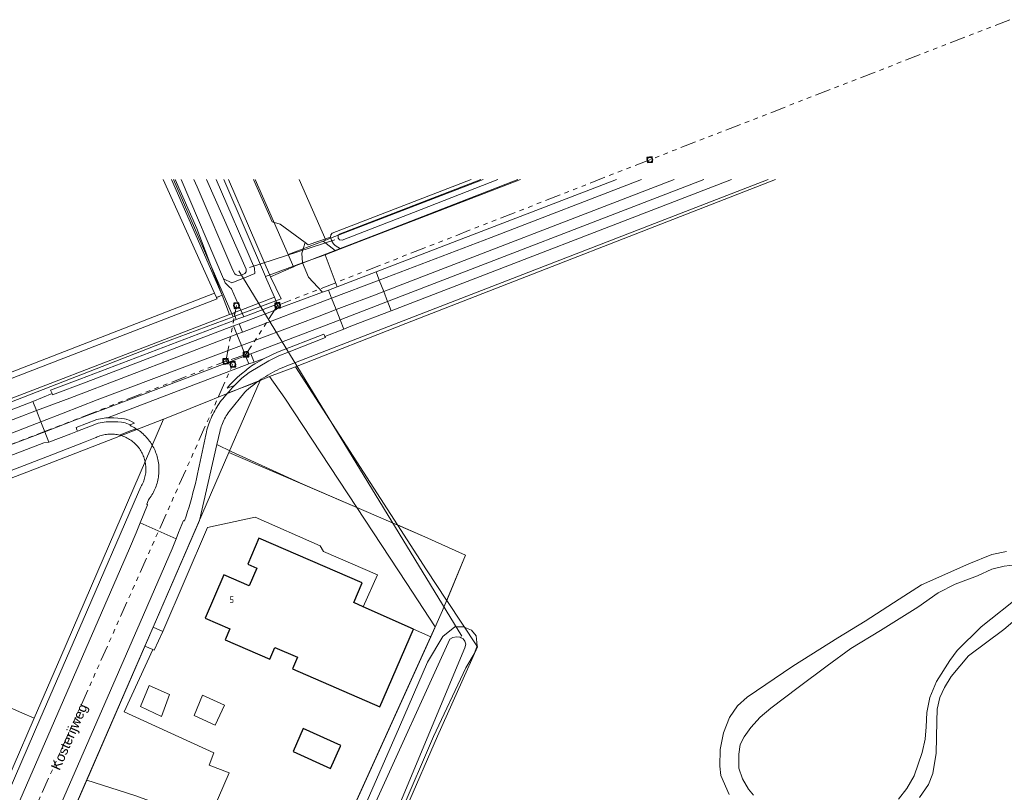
# Model space of a CAD drawing. Header units: metres. Extents: x 174255 to 175175, y 462028 to 462911.
# Tile 68 of 256: x 174352 to 174502, y 462754 to 462872. Entities that reach past the tile are written whole.
import ezdxf

# ---------------------------------------------------------------- set-up
doc = ezdxf.new("R2010")
doc.units = ezdxf.units.M
doc.linetypes.add('RI-GWA', pattern=[18.45, 6, -1.8, 1.75, -1.8, 1.75, -1.8, 1.75, -1.8])
for name, color, linetype, lineweight in [('B-WE-OG-BEBOUWING-G', 8, 'Continuous', 30), ('B-WE-OG-BEBOUWING_HUISNUMMER-T20', 8, 'Continuous', 20), ('B-WE-OG-BOS-G', 8, 'Continuous', 20), ('B-WE-OG-STRAATNAAM-T30', 8, 'Continuous', 20), ('B-WE-OG-TERREIN_ERF-G', 8, 'Continuous', 20), ('B-WE-OG-TERREIN_GROEN-G', 8, 'Continuous', 20), ('B-WE-OG-TERREINAFSCHEIDING-G', 8, 'IE-TERREINAFSCHEIDING-KUNSTMATIG-DICHT', 20), ('B-WE-OG-WEG_HALFVERHARD-G', 8, 'Continuous', 20), ('B-WE-OG-WEG_ONVERHARD-G', 8, 'Continuous', 20), ('B-WE-OG-WEG_VERHARD_GESLOTEN -G', 8, 'Continuous', 20), ('B-WE-OG-WEG_VERHARD_OPEN -G', 8, 'Continuous', 20), ('B-WE-RI-GWA-G', 8, 'RI-GWA', 20), ('B-WE-RI-VWA_RIOOLPUT_INSPECTIEPUT-S', 8, 'Continuous', 20), ('B-WE-WH-DUIKER-G', 8, 'Continuous', 20), ('B-WE-WH-WATER_VIJVER-G', 8, 'Continuous', 20), ('B-WE-WH-WATERGANG_SLOOT_BODEM-G', 8, 'Continuous', 20), ('B-WE-WH-WATERGANG_SLOOT_INSTEEK-G', 8, 'Continuous', 20), ('B-XX-KG-GRENS_PERCEEL-G', 213, 'Continuous', 20)]:
    doc.layers.add(name, color=color, linetype=linetype, lineweight=lineweight)
doc.styles.add('NLCS-ISO-M500-T20', font='NLCS-ISO.ttf', dxfattribs={"height": 1})
doc.styles.add('NLCS-ISO-M500-T30', font='NLCS-ISO.ttf', dxfattribs={"height": 1.5})
doc.linetypes.add('IE-TERREINAFSCHEIDING-KUNSTMATIG-DICHT', pattern='A,8,-1,[82,NLCS.SHX,S=0.75,R=90,X=0,Y=0],-1', length=10)

# ---------------------------------------------------------------- blocks, each defined once
blk = doc.blocks.new('B-SRI-PUT_VWA-SO')
at = {"flags": 128}
blk.add_lwpolyline([(-2, 2), (2, 2), (2, -2), (-2, -2)], close=True, dxfattribs=at)
at = {"lineweight": -3, "flags": 128}
blk.add_lwpolyline([(2, -2), (2, 2), (-2, 2), (-2, -2)], close=True, dxfattribs=at)
at = {"lineweight": -3}
blk.add_circle((0, 0), 2, dxfattribs=at)

msp = doc.modelspace()

# ---------------------------------------------------------------- linework, layer by layer
at = {"layer": 'B-WE-OG-BEBOUWING-G'}
for points in [[(174412.013, 462778.759), (174404.31, 462782.184), (174402.839, 462782.838), (174404.157, 462785.886), (174388.333, 462792.692), (174386.624, 462788.717), (174388.019, 462788.113), (174386.844, 462785.403), (174382.934, 462787.097), (174380.092, 462780.433), (174383.885, 462778.799), (174383.154, 462777.108), (174390.002, 462774.143), (174390.778, 462775.938), (174394.214, 462774.449), (174393.441, 462772.662), (174406.858, 462766.858), (174412.013, 462778.759)], [(174400.858, 462760.958), (174395.108, 462763.558), (174393.558, 462759.992), (174399.3, 462757.4), (174400.806, 462760.84), (174400.858, 462760.958)]]:
    msp.add_lwpolyline(points, dxfattribs=at)
at = {"layer": 'B-WE-OG-BOS-G'}
msp.add_lwpolyline([(174373.65, 462847.681), (174381.529, 462830.248), (174342.84, 462815.267), (174338.91, 462827.193), (174340.068, 462829.436), (174343.51, 462836.1), (174344.045, 462837.81), (174344.045, 462838.892), (174341.82, 462844.247), (174349.685, 462847.681)], dxfattribs=at)
at = {"layer": 'B-WE-OG-TERREIN_ERF-G'}
msp.add_lwpolyline([(174342.273, 462736.027), (174354.779, 462764.924), (174361.385, 462780.186), (174369.7, 462799.4), (174370.25, 462800.589), (174370.353, 462800.768), (174370.448, 462800.951), (174370.537, 462801.138), (174370.618, 462801.328), (174370.692, 462801.521), (174370.758, 462801.717), (174370.817, 462801.915), (174370.868, 462802.115), (174370.911, 462802.317), (174370.946, 462802.521), (174370.974, 462802.726), (174370.993, 462802.932), (174371.005, 462803.138), (174371.008, 462803.345), (174371.004, 462803.551), (174370.991, 462803.758), (174370.971, 462803.963), (174370.942, 462804.168), (174370.906, 462804.371), (174370.862, 462804.573), (174370.81, 462804.773), (174370.75, 462804.971), (174370.683, 462805.166), (174370.608, 462805.359), (174370.526, 462805.549), (174370.436, 462805.735), (174370.34, 462805.918), (174370.236, 462806.097), (174370.126, 462806.271), (174370.009, 462806.442), (174369.885, 462806.607), (174369.755, 462806.768), (174369.619, 462806.923), (174369.477, 462807.073), (174369.329, 462807.218), (174369.176, 462807.357), (174369.018, 462807.49), (174368.854, 462807.616), (174368.686, 462807.736), (174368.513, 462807.85), (174368.336, 462807.956), (174368.155, 462808.056), (174367.971, 462808.149), (174367.783, 462808.234), (174367.591, 462808.312), (174367.397, 462808.383), (174367.2, 462808.446), (174367.001, 462808.501), (174366.96, 462808.512), (174366.8, 462808.549), (174366.597, 462808.589), (174366.393, 462808.621), (174366.188, 462808.645), (174365.982, 462808.661), (174365.775, 462808.669), (174365.569, 462808.669), (174365.362, 462808.661), (174365.156, 462808.645), (174364.951, 462808.622), (174364.747, 462808.59), (174364.544, 462808.55), (174364.343, 462808.503), (174364.144, 462808.447), (174363.947, 462808.385), (174363.753, 462808.314), (174363.561, 462808.236), (174363.373, 462808.151), (174363.261, 462808.096), (174361.731, 462807.502), (174359.844, 462806.771), (174356.833, 462805.602), (174355.919, 462805.248), (174295.599, 462781.983)], dxfattribs=at)
at = {"layer": 'B-WE-OG-TERREIN_GROEN-G'}
msp.add_line((174381.827, 462829.589), (174381.529, 462830.248), dxfattribs=at)
for points in [[(174375.492, 462847.681), (174378.832, 462840.162), (174382.079, 462831.574), (174382.498, 462830.457), (174382.687, 462829.952)], [(174381.759, 462847.681), (174387.646, 462834.126), (174387.716, 462833.272), (174386.111, 462832.644), (174384.157, 462831.879), (174382.875, 462832.479), (174383.148, 462831.836), (174383.782, 462831.245), (174384.127, 462830.923), (174385.564, 462827.668), (174390.692, 462829.637), (174389.34, 462832.79), (174389.318, 462832.842), (174382.931, 462847.681)], [(174398.076, 462830.412), (174395.911, 462832.744), (174395.022, 462834.906), (174398.465, 462836.151), (174400.299, 462831.23), (174398.958, 462830.737), (174398.076, 462830.412)], [(174300.244, 462797.901), (174300.392, 462797.513), (174300.681, 462796.754), (174301.233, 462796.928), (174301.695, 462795.796), (174301.88, 462795.491), (174312.061, 462799.432), (174312.229, 462799.497), (174316.809, 462801.27), (174318.265, 462801.829), (174319.177, 462802.179), (174332.913, 462807.452), (174334.775, 462808.167), (174335.711, 462808.527), (174383.798, 462826.99), (174382.687, 462829.952), (174381.827, 462829.589), (174381.9, 462829.427), (174323.14, 462806.673)], [(174390.692, 462829.637), (174391.134, 462828.607), (174386.01, 462826.658), (174385.564, 462827.668)], [(174383.798, 462826.99), (174384.126, 462827.116), (174384.453, 462827.242), (174384.843, 462826.214), (174384.453, 462826.066), (174360.89, 462817.106), (174356.394, 462815.404), (174356.639, 462814.886), (174353.714, 462813.645), (174336.333, 462806.957), (174335.386, 462806.594), (174334.775, 462808.167)], [(174412.013, 462778.759), (174414.643, 462777.615), (174416.463, 462781.633), (174419.967, 462790.108), (174413.758, 462792.933), (174395.033, 462801), (174384.19, 462805.936), (174381.88, 462807.097), (174379.205, 462795.441), (174372.108, 462779.081), (174373.608, 462778.41), (174380.462, 462794.358), (174387.758, 462795.933), (174397.692, 462791.533), (174398.233, 462790.692), (174406.492, 462787.1), (174404.31, 462782.184)], [(174378.373, 462744.213), (174383.774, 462756.733), (174380.692, 462757.934), (174381.407, 462759.813), (174367.657, 462766.08), (174372.089, 462775.633), (174370.832, 462776.14), (174356.76, 462743.7), (174356.685, 462743.532), (174360.142, 462741.908), (174364.058, 462750.667), (174378.373, 462744.213)]]:
    msp.add_lwpolyline(points, dxfattribs=at)
at = {"layer": 'B-WE-OG-TERREINAFSCHEIDING-G', "ltscale": 0.5}
for p in [(174374.938, 462847.681), (174381.797, 462829.577)]:
    msp.add_line(p, (174382.677, 462829.948), dxfattribs=at)
at = {"layer": 'B-WE-OG-WEG_HALFVERHARD-G'}
msp.add_line((174398.465, 462836.151), (174400.836, 462837.064), dxfattribs=at)
msp.add_lwpolyline([(174443.082, 462847.681), (174406.28, 462833.53)], dxfattribs=at)
at = {"layer": 'B-WE-OG-WEG_ONVERHARD-G'}
for points in [[(174373.391, 462765.402), (174374.615, 462768.747), (174371.498, 462770.109), (174370.183, 462766.901), (174373.391, 462765.402)], [(174383.04, 462767.129), (174381.632, 462764.058), (174378.424, 462765.557), (174379.694, 462768.627), (174383.04, 462767.129)]]:
    msp.add_lwpolyline(points, dxfattribs=at)
at = {"layer": 'B-WE-OG-WEG_VERHARD_GESLOTEN -G'}
for p, q in [((174456.464, 462847.681), (174408.038, 462828.979)), ((174400.299, 462831.23), (174406.28, 462833.53)), ((174399.446, 462829.503), (174406.762, 462832.282)), ((174406.762, 462832.282), (174407.44, 462830.528)), ((174399.446, 462829.503), (174398.958, 462830.737)), ((174408.038, 462828.979), (174407.44, 462830.528)), ((174385.807, 462824.297), (174399.446, 462829.503)), ((174399.446, 462829.503), (174400.138, 462827.752)), ((174400.754, 462826.193), (174408.038, 462828.979)), ((174400.754, 462826.193), (174400.138, 462827.752)), ((174384.949, 462823.97), (174384.442, 462825.248)), ((174384.949, 462823.97), (174385.807, 462824.297)), ((174385.31, 462825.579), (174385.807, 462824.297)), ((174387.087, 462820.995), (174386.256, 462820.676)), ((174353.714, 462813.645), (174354.243, 462812.281)), ((174354.243, 462812.281), (174313.365, 462796.554)), ((174314.594, 462793.375), (174355.503, 462809.029)), ((174355.503, 462809.029), (174356.131, 462807.411)), ((174370.128, 462795.055), (174375.633, 462792.624))]:
    msp.add_line(p, q, dxfattribs=at)
at = {"layer": 'B-WE-OG-WEG_VERHARD_GESLOTEN -G', "flags": 128}
for points in [[(174387.489, 462847.681), (174390.355, 462841.211), (174391.595, 462840.834), (174395.395, 462838.03)], [(174406.762, 462832.282), (174423.91, 462838.788), (174446.9, 462847.681)], [(174407.44, 462830.528), (174451.911, 462847.681)], [(174395.395, 462838.03), (174394.909, 462836.427), (174395.022, 462834.906), (174389.318, 462832.842)], [(174406.28, 462833.53), (174406.708, 462832.422), (174406.762, 462832.282)], [(174407.44, 462830.528), (174406.035, 462829.986), (174401.358, 462828.215), (174400.138, 462827.752)], [(174408.038, 462828.979), (174408.168, 462828.643), (174408.583, 462827.57)], [(174400.138, 462827.752), (174397.282, 462826.671), (174386.474, 462822.577), (174385.629, 462822.257)], [(174354.918, 462810.538), (174354.265, 462810.285), (174330.528, 462801.053), (174314.056, 462794.767)], [(174356.131, 462807.411), (174355.387, 462807.316), (174315.165, 462791.897)], [(174375.633, 462792.624), (174375.025, 462791.09), (174370.14, 462779.787), (174318.727, 462661.94), (174318.173, 462660.507)]]:
    msp.add_lwpolyline(points, dxfattribs=at)
at = {"layer": 'B-WE-OG-WEG_VERHARD_OPEN -G'}
for p, q in [((174408.583, 462827.57), (174460.713, 462847.681)), ((174391.41, 462827.958), (174398.076, 462830.412)), ((174391.134, 462828.607), (174391.41, 462827.958)), ((174387.087, 462820.995), (174400.754, 462826.193)), ((174400.754, 462826.193), (174401.321, 462824.758)), ((174385.31, 462825.579), (174384.442, 462825.248)), ((174401.321, 462824.758), (174398.434, 462823.615)), ((174384.949, 462823.97), (174385.629, 462822.257)), ((174385.629, 462822.257), (174386.256, 462820.676)), ((174386.256, 462820.676), (174386.753, 462819.424)), ((174386.753, 462819.424), (174387.591, 462819.697)), ((174387.591, 462819.697), (174387.087, 462820.995)), ((174389.117, 462820.277), (174387.591, 462819.697)), ((174386.753, 462819.424), (174365.127, 462811.152)), ((174354.918, 462810.538), (174354.243, 462812.281)), ((174355.503, 462809.029), (174354.918, 462810.538)), ((174370.832, 462776.14), (174372.108, 462779.081)), ((174414.643, 462777.615), (174399.233, 462743.608))]:
    msp.add_line(p, q, dxfattribs=at)
for points in [[(174466.311, 462847.681), (174392.985, 462819.268), (174392.607, 462819.125), (174392.232, 462818.975), (174391.86, 462818.817), (174391.492, 462818.652), (174391.126, 462818.48), (174390.764, 462818.301), (174390.406, 462818.114), (174390.052, 462817.92), (174389.701, 462817.72), (174389.355, 462817.512), (174389.012, 462817.298), (174388.674, 462817.077), (174388.341, 462816.849), (174388.2, 462816.75)], [(174395.395, 462838.03), (174395.859, 462837.687), (174399.28, 462838.861)], [(174384.453, 462827.242), (174385.11, 462827.494), (174385.564, 462827.668)], [(174391.41, 462827.958), (174391.02, 462827.863), (174391.079, 462827.774), (174385.31, 462825.579)], [(174401.321, 462824.758), (174402.42, 462825.192), (174408.583, 462827.57)], [(174386.01, 462826.658), (174385.413, 462826.431), (174384.843, 462826.214)], [(174384.442, 462825.248), (174361.864, 462816.654), (174356.685, 462814.698), (174356.639, 462814.886)], [(174354.243, 462812.281), (174359.354, 462814.194), (174384.949, 462823.97)], [(174398.434, 462823.615), (174398.509, 462823.452), (174392.931, 462821.286), (174391.362, 462820.669), (174389.854, 462819.914), (174386.843, 462818.108), (174385.728, 462817.263), (174384.59, 462816.128)], [(174389.117, 462820.277), (174391.142, 462821.227), (174398.286, 462824.009), (174398.374, 462823.774), (174398.434, 462823.615)], [(174385.629, 462822.257), (174363.554, 462813.897), (174358.343, 462811.87), (174354.918, 462810.538)], [(174355.503, 462809.029), (174360.138, 462810.801), (174386.256, 462820.676)], [(174384.59, 462816.128), (174383.44, 462815.695), (174383.885, 462816.231), (174384.453, 462816.82), (174385.044, 462817.385), (174385.658, 462817.925), (174386.294, 462818.44), (174386.534, 462818.623), (174386.951, 462818.928), (174387.208, 462819.109), (174387.693, 462819.434), (174389.117, 462820.277)], [(174388.2, 462816.75), (174388.012, 462816.615), (174387.688, 462816.374), (174387.368, 462816.127), (174387.054, 462815.873), (174386.744, 462815.614), (174386.44, 462815.348), (174386.174, 462815.107), (174383.745, 462812.128), (174383.594, 462811.914), (174383.449, 462811.696), (174383.311, 462811.474), (174383.18, 462811.247), (174383.056, 462811.017), (174382.939, 462810.783), (174382.83, 462810.545), (174382.727, 462810.304), (174382.632, 462810.061), (174382.545, 462809.814), (174382.465, 462809.565), (174382.392, 462809.313), (174382.366, 462809.213), (174381.88, 462807.097)], [(174388.2, 462816.75), (174386.6, 462816.129), (174383.497, 462814.926)], [(174383.497, 462814.926), (174383.689, 462815.16), (174383.943, 462815.462), (174384.203, 462815.759), (174384.59, 462816.128)], [(174375.633, 462792.624), (174376.003, 462793.56), (174376.748, 462795.425), (174376.883, 462795.389), (174376.944, 462795.373), (174377.176, 462796.082), (174377.4, 462796.793), (174377.617, 462797.507), (174377.826, 462798.223), (174378.027, 462798.941), (174378.22, 462799.661), (174378.406, 462800.384), (174378.584, 462801.108), (174378.754, 462801.834), (174378.916, 462802.562), (174379.071, 462803.292), (174379.16, 462803.73), (174380.102, 462808.059), (174380.155, 462808.373), (174380.216, 462808.686), (174380.285, 462808.997), (174380.362, 462809.306), (174380.446, 462809.613), (174380.538, 462809.918), (174380.638, 462810.22), (174380.745, 462810.52), (174380.86, 462810.817), (174380.983, 462811.111), (174381.112, 462811.402), (174381.249, 462811.69), (174381.393, 462811.974), (174381.544, 462812.255), (174381.702, 462812.531), (174381.867, 462812.804), (174382.039, 462813.072), (174382.218, 462813.335), (174382.402, 462813.595), (174382.594, 462813.849), (174382.792, 462814.099), (174382.996, 462814.343), (174383.206, 462814.583), (174383.298, 462814.684), (174383.497, 462814.926)], [(174365.127, 462811.152), (174364.896, 462811.149), (174363.47, 462810.902), (174360.32, 462809.658), (174360.443, 462809.343), (174360.538, 462809.099)], [(174368.529, 462810.085), (174368.324, 462810.186), (174368.071, 462810.295), (174367.809, 462810.382), (174367.541, 462810.447), (174367.269, 462810.488), (174366.685, 462810.539), (174366.1, 462810.566), (174365.514, 462810.57), (174364.928, 462810.55), (174363.696, 462810.346), (174362.539, 462809.876), (174360.538, 462809.099)], [(174368.529, 462810.085), (174369.274, 462810.365), (174368.801, 462810.62), (174368.453, 462810.79), (174368.09, 462810.925), (174367.975, 462810.959), (174367.715, 462811.023), (174367.333, 462811.085), (174366.116, 462811.166), (174365.127, 462811.152)], [(174360.538, 462809.099), (174359.512, 462808.701), (174356.131, 462807.411)], [(174366.96, 462808.512), (174368.619, 462809.155), (174369.499, 462809.497)], [(174369.499, 462809.497), (174369.408, 462809.552), (174369.197, 462809.673), (174368.982, 462809.787), (174368.764, 462809.894), (174368.529, 462810.085)], [(174369.499, 462809.497), (174369.615, 462809.424), (174369.817, 462809.29), (174370.015, 462809.149), (174370.209, 462809.001), (174370.397, 462808.847), (174370.58, 462808.687), (174370.758, 462808.521), (174370.93, 462808.349), (174371.096, 462808.172), (174371.257, 462807.99), (174371.411, 462807.802), (174371.559, 462807.609), (174371.701, 462807.411), (174371.836, 462807.209), (174371.964, 462807.003), (174372.086, 462806.792), (174372.201, 462806.578), (174372.308, 462806.359), (174372.408, 462806.138), (174372.501, 462805.913), (174372.586, 462805.685), (174372.664, 462805.455), (174372.735, 462805.222), (174372.797, 462804.987), (174372.852, 462804.751), (174372.899, 462804.512), (174372.938, 462804.272), (174372.969, 462804.031), (174372.993, 462803.789), (174373.008, 462803.546), (174373.015, 462803.303), (174373.014, 462803.06), (174373.006, 462802.817), (174372.989, 462802.574), (174372.964, 462802.332), (174372.932, 462802.091), (174372.891, 462801.852), (174372.843, 462801.613), (174372.787, 462801.377), (174372.723, 462801.142), (174372.651, 462800.91), (174372.572, 462800.68), (174372.485, 462800.453), (174372.391, 462800.229), (174372.289, 462800.008), (174372.181, 462799.79), (174372.065, 462799.576), (174371.942, 462799.367), (174371.813, 462799.161), (174371.676, 462798.96), (174371.533, 462798.763), (174371.397, 462798.587), (174371.13, 462797.938), (174371.274, 462797.839), (174370.128, 462795.055)], [(174370.128, 462795.055), (174369.504, 462793.539), (174368.487, 462791.113), (174324.4, 462689.813), (174313.887, 462665.96), (174306.26, 462648.24), (174296.8, 462626.673), (174291.2, 462615.587), (174290.319, 462614.037)], [(174373.608, 462778.41), (174372.289, 462775.54), (174372.089, 462775.633)]]:
    msp.add_lwpolyline(points, dxfattribs=at)
at = {"layer": 'B-WE-RI-GWA-G', "ltscale": 0.4}
for p, q in [((174503.341, 462872.198), (174448.191, 462850.724)), ((174448.191, 462850.724), (174391.179, 462828.391)), ((174383.233, 462819.827), (174384.891, 462828.375)), ((174391.179, 462828.391), (174386.336, 462820.878)), ((174319.905, 462795.293), (174383.233, 462819.827)), ((174386.336, 462820.878), (174383.233, 462819.827)), ((174384.325, 462819.355), (174383.233, 462819.827)), ((174352.128, 462746.994), (174384.325, 462819.355))]:
    msp.add_line(p, q, dxfattribs=at)
at = {"layer": 'B-WE-WH-DUIKER-G'}
for p, q in [((174399.944, 462838.436), (174386.888, 462834.23)), ((174419.428, 462777.702), (174385.251, 462833.685))]:
    msp.add_line(p, q, dxfattribs=at)
at = {"layer": 'B-WE-WH-WATER_VIJVER-G'}
for points in [[(174460.35, 462753.398), (174459.059, 462756.329), (174458.947, 462757.769), (174458.965, 462760.304), (174459.463, 462762.895), (174460.389, 462765.246), (174461.637, 462767.012), (174463.1, 462768.351), (174470.102, 462773.099), (174476.998, 462777.42), (174481.179, 462779.996), (174486.37, 462783.376), (174489.805, 462785.577), (174497.045, 462788.789), (174500.572, 462790.2), (174502.836, 462790.675)], [(174504.21, 462788.647), (174502.478, 462788.441), (174500.58, 462787.968), (174498.418, 462786.927), (174494.973, 462785.683), (174492.389, 462784.34), (174489.275, 462782.141), (174483.55, 462778.572), (174478.969, 462775.807), (174475.35, 462773.152), (174470.931, 462769.828), (174466.753, 462766.665), (174465.103, 462765.271), (174463.668, 462763.692), (174462.659, 462762.247), (174462.022, 462761.071), (174461.841, 462759.629), (174461.822, 462757.441), (174462.388, 462755.842), (174463.301, 462754.217), (174464.104, 462753.313)], [(174486.282, 462752.696), (174487.557, 462754.329), (174488.698, 462756.307), (174489.913, 462759.861), (174490.359, 462761.89), (174490.539, 462763.812), (174490.612, 462766.001), (174491.111, 462768.271), (174492.116, 462770.729), (174494.133, 462773.939), (174495.302, 462775.517), (174498.945, 462779.133), (174505.126, 462784.019)], [(174508.724, 462784.098), (174502.412, 462778.712), (174496.995, 462774.661), (174494.364, 462771.529), (174493.329, 462769.845), (174492.614, 462768.268), (174492.193, 462766.478), (174492.173, 462764.637), (174492.083, 462759.78), (174491.561, 462756.629), (174490.873, 462754.946), (174489.519, 462752.94)]]:
    msp.add_lwpolyline(points, dxfattribs=at)
at = {"layer": 'B-WE-WH-WATERGANG_SLOOT_BODEM-G'}
for points in [[(174378.366, 462847.681), (174378.841, 462846.592), (174384.303, 462833.775), (174384.652, 462833.256), (174384.839, 462833.084), (174385.16, 462832.991), (174385.667, 462833.033), (174385.857, 462833.134), (174386.173, 462833.302), (174386.346, 462833.529), (174386.385, 462833.689), (174386.384, 462833.956), (174380.283, 462847.681)], [(174422.32, 462847.681), (174400.785, 462839.381), (174400.466, 462839.166), (174400.453, 462839.006), (174400.481, 462838.686), (174400.498, 462838.661)], [(174400.498, 462838.661), (174400.642, 462838.459), (174401.056, 462838.381), (174412.008, 462842.649), (174424.905, 462847.681)], [(174419.308, 462777.463), (174419.172, 462777.534), (174418.611, 462777.612), (174418.025, 462777.477), (174417.545, 462777.208), (174405.788, 462751.282)], [(174407.725, 462746.726), (174419.845, 462775.882), (174420.03, 462776.443), (174419.841, 462776.923), (174419.626, 462777.296), (174419.308, 462777.463)]]:
    msp.add_lwpolyline(points, dxfattribs=at)
at = {"layer": 'B-WE-WH-WATERGANG_SLOOT_INSTEEK-G'}
for points in [[(174382.875, 462832.479), (174376.412, 462847.681)], [(174399.475, 462838.225), (174399.28, 462838.861), (174399.338, 462839.217), (174399.561, 462839.465), (174420.847, 462847.681)], [(174428.412, 462847.681), (174404.387, 462838.431), (174400.836, 462837.064), (174399.996, 462837.589), (174399.743, 462837.84), (174399.475, 462838.225)], [(174488.502, 462709.722), (174488.5, 462709.742), (174487.9, 462711.067), (174486.4, 462712.308), (174472, 462717.642), (174467.867, 462718.608), (174456.742, 462723.108), (174440.9, 462728.758), (174425.292, 462733.967), (174411.433, 462738.892), (174406.542, 462740.933), (174404.333, 462742.633), (174402.958, 462744.433), (174402.883, 462746.083), (174403, 462747.942), (174404.2, 462750.792), (174409.867, 462763.792), (174414.142, 462773.733), (174416.5, 462777.658), (174418.333, 462779.142), (174419.642, 462779.108), (174420.122, 462778.926)], [(174420.122, 462778.926), (174420.892, 462778.633), (174421.592, 462777.733), (174421.742, 462776.2), (174421.292, 462775), (174419.992, 462772.842), (174415.058, 462762.3), (174410.108, 462750.758)]]:
    msp.add_lwpolyline(points, dxfattribs=at)
at = {"layer": 'B-XX-KG-GRENS_PERCEEL-G', "flags": 128}
for points in [[(174384.374, 462826.646), (174375.213, 462847.681)], [(174383.679, 462847.681), (174390.116, 462832.78)], [(174392.813, 462836.183), (174387.766, 462847.681)], [(174467.442, 462847.681), (174410.815, 462825.621), (174393.926, 462818.971)], [(174398.571, 462838.399), (174394.491, 462847.681)], [(174422.682, 462847.681), (174399.299, 462838.68), (174398.571, 462838.399)], [(174400.007, 462836.823), (174400.53, 462837.027), (174406.716, 462839.44), (174427.96, 462847.681)], [(174392.813, 462836.183), (174398.159, 462838.241)], [(174398.571, 462838.399), (174398.427, 462838.344), (174398.159, 462838.241)], [(174398.159, 462838.241), (174400.007, 462836.823)], [(174393.628, 462834.326), (174392.813, 462836.183)], [(174393.628, 462834.326), (174393.787, 462834.396), (174400.007, 462836.823)], [(174390.116, 462832.78), (174393.628, 462834.326)], [(174384.374, 462826.646), (174391.749, 462829.386), (174390.116, 462832.78)], [(174285.13, 462788.754), (174341.355, 462810.108), (174373.365, 462822.556), (174384.374, 462826.646)], [(174393.926, 462818.971), (174389.95, 462817.492)], [(174409.535, 462794.752), (174393.926, 462818.971)], [(174388.508, 462816.901), (174388.285, 462816.81), (174374.37, 462811.223), (174373.721, 462810.971)], [(174388.508, 462816.901), (174383.731, 462805.869)], [(174389.95, 462817.492), (174388.508, 462816.901)], [(174389.95, 462817.492), (174392.288, 462814.164), (174403.337, 462797.422)], [(174373.721, 462810.971), (174352.775, 462802.845), (174315.87, 462788.715), (174306.117, 462784.987)], [(174353.895, 462765.123), (174357.974, 462774.521), (174373.721, 462810.971)], [(174383.731, 462805.869), (174372.127, 462779.073), (174361.939, 462755.62)], [(174383.731, 462805.869), (174403.337, 462797.422)], [(174403.337, 462797.422), (174410.86, 462785.896), (174415.335, 462779.131), (174398.812, 462742.679)], [(174409.535, 462794.752), (174413.758, 462792.933), (174419.967, 462790.108), (174417.093, 462783.157)], [(174417.093, 462783.157), (174417.056, 462783.213), (174413.976, 462787.861), (174409.535, 462794.752)], [(174494.171, 462709.265), (174494.16, 462709.821), (174493.328, 462712.88), (174490.834, 462715.529), (174489.633, 462716.533), (174488.017, 462717.447), (174471.969, 462723.335), (174459.777, 462727.854), (174425.72, 462740.041), (174416.275, 462743.51), (174412.905, 462744.696), (174409.302, 462746.568), (174409.717, 462748.67), (174410.916, 462751.411), (174415.669, 462762.374), (174421.783, 462776.079), (174417.093, 462783.157)], [(174326.504, 462756.556), (174329.55, 462763.578), (174333.063, 462762.066), (174336.002, 462768.931), (174344.667, 462765.215), (174346.007, 462768.34), (174348.897, 462767.087), (174348.976, 462767.27), (174352.022, 462765.943), (174353.895, 462765.123)], [(174347.416, 462750.196), (174353.895, 462765.123)], [(174361.939, 462755.62), (174356.76, 462743.7), (174352.183, 462733.373)], [(174398.812, 462742.679), (174387.927, 462746.503), (174369.291, 462753.268), (174361.939, 462755.62)]]:
    msp.add_lwpolyline(points, dxfattribs=at)

# ---------------------------------------------------------------- block references
at = {"layer": 'B-WE-RI-VWA_RIOOLPUT_INSPECTIEPUT-S', "xscale": 0.1999999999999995, "yscale": 0.1999999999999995, "zscale": 0.1999999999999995, "rotation": 5.739328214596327}
for p in [(174448.191, 462850.724), (174384.891, 462828.375), (174391.179, 462828.391), (174386.336, 462820.878), (174383.233, 462819.827), (174384.325, 462819.355)]:
    msp.add_blockref('B-SRI-PUT_VWA-SO', p, dxfattribs=at)

# ---------------------------------------------------------------- texts
at = {"layer": 'B-WE-OG-BEBOUWING_HUISNUMMER-T20', "style": 'NLCS-ISO-M500-T20'}
msp.add_text('5', height=1, dxfattribs=at).set_placement((174383.813, 462782.784))
at = {"layer": 'B-WE-OG-STRAATNAAM-T30', "insert": (174358.191, 462756.822), "char_height": 1.5, "width": 16.5, "attachment_point": 7, "rotation": 66.4, "style": 'NLCS-ISO-M500-T30'}
msp.add_mtext('{\\fArial|b0|i0;Kosterijweg}', dxfattribs=at)

doc.saveas('drawing.dxf')
